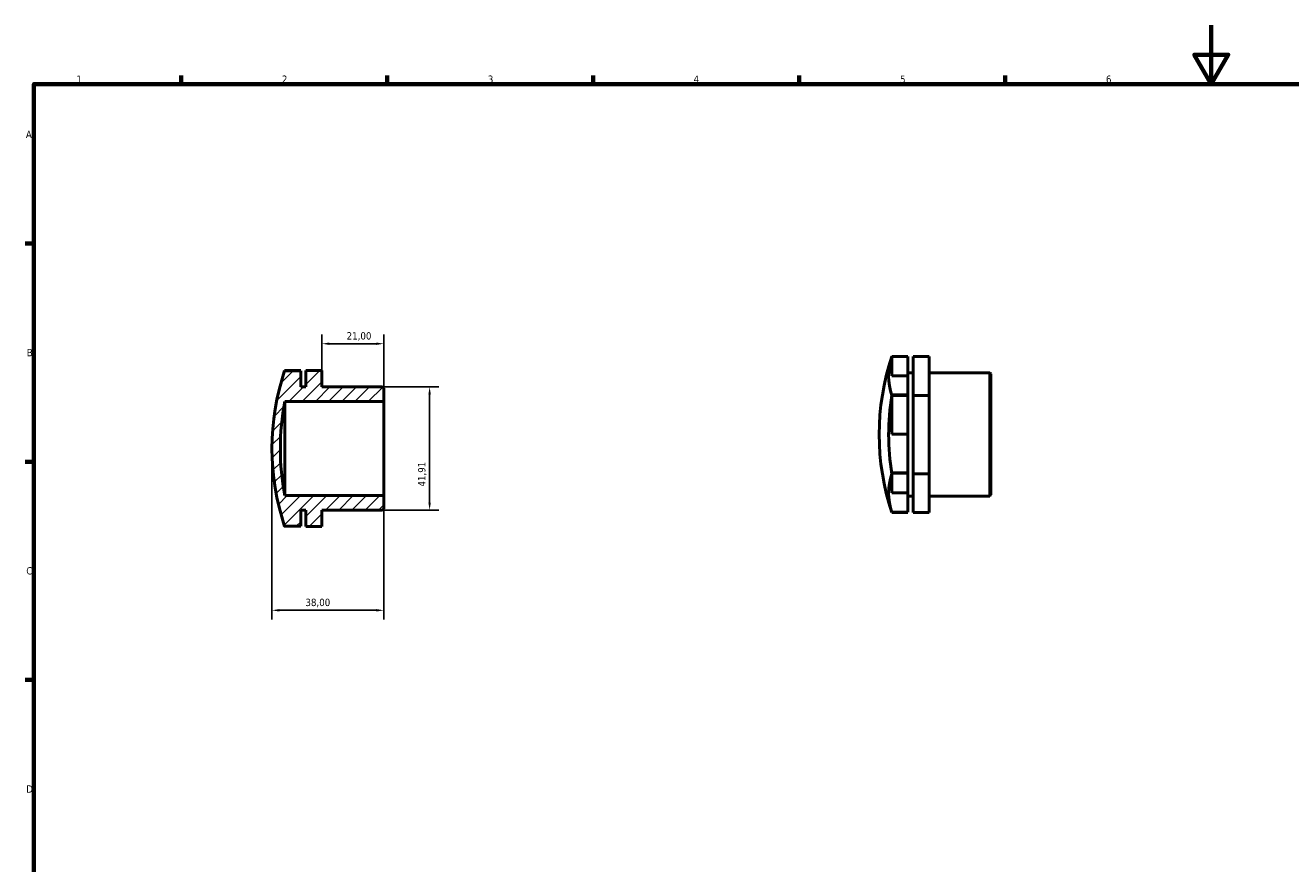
# Model space of a CAD drawing. Header units: millimetres. Extents: x 0 to 895, y 0 to 594.
# Tile 2 of 3: x 17 to 448, y 309 to 594. Entities that reach past the tile are written whole.
import ezdxf

# ---------------------------------------------------------------- set-up
doc = ezdxf.new("R2010")
doc.units = ezdxf.units.MM
for name, color, linetype, lineweight in [('Border (ISO)', 7, 'Continuous', 70), ('Dimension (ISO)', 7, 'Continuous', 25), ('Hatch (ISO)', 7, 'Continuous', 18), ('Visible (ISO)', 7, 'Continuous', 50)]:
    doc.layers.add(name, color=color, linetype=linetype, lineweight=lineweight)
doc.styles.add('Note Text (ISO)', font='tahoma.ttf')
doc.dimstyles.new('Default (ISO)', dxfattribs={"dimtxt": 2.5, "dimasz": 2.5, "dimexe": 3.175, "dimexo": 0, "dimgap": 0.762, "dimtad": 1, "dimrnd": 1e-08, "dimzin": 0, "dimtxsty": 'Note Text (ISO)', "dimcen": 0.09, "dimdle": 10, "dimclrd": 256, "dimclre": 256, "dimclrt": 232, "dimazin": 0, "dimtfac": 1.40208, "dimtmove": 0, "dimatfit": 3, "dimfxl": 1, "dimtolj": 1, "dimtzin": 0, "dimlwd": -1, "dimlwe": -1, "dimarcsym": 0})

# ---------------------------------------------------------------- blocks, each defined once
blk = doc.blocks.new('Borders Default Border')
at = {"layer": 'Border (ISO)'}
for p, q in [((70.08, 574), (70.08, 576.9)), ((140.17, 574), (140.17, 576.9)), ((210.25, 574), (210.25, 576.9)), ((280.33, 574), (280.33, 576.9)), ((350.42, 574), (350.42, 576.9)), ((20, 519.75), (17.1, 519.75)), ((20, 445.5), (17.1, 445.5)), ((20, 371.25), (17.1, 371.25))]:
    blk.add_line(p, q, dxfattribs=at)
at = {"layer": 'Border (ISO)', "flags": 128}
for points in [[(420.5, 594), (420.5, 574), (414.73, 584), (426.27, 584), (420.5, 574)], [(20, 20), (20, 574), (821, 574), (821, 20), (20, 20)]]:
    blk.add_lwpolyline(points, dxfattribs=at)
at = {"layer": 'Border (ISO)', "color": 232, "true_color": 0xca0064, "char_height": 2.5, "attachment_point": 7, "style": 'Note Text (ISO)'}
for s, insert in [('1', (34.48, 574.4)), ('2', (104.37, 574.4)), ('3', (174.43, 574.35)), ('4', (244.42, 574.4)), ('5', (314.64, 574.35)), ('6', (384.66, 574.35)), ('A', (17.29, 555.62)), ('B', (17.59, 481.37)), ('C', (17.43, 407.08)), ('D', (17.43, 332.88))]:
    blk.add_mtext(s, dxfattribs=dict(at, insert=insert))
blk = doc.blocks.new('*D7')
at = {"layer": 'Defpoints', "color": 0, "transparency": 16777216}
for p in [(138.62, 470.96), (138.62, 429.05), (154.62, 429.05)]:
    blk.add_point(p, dxfattribs=at)
at = {"layer": 'Dimension (ISO)', "transparency": 16777216}
for p, q in [((138.62, 470.96), (157.8, 470.96)), ((154.62, 468.46), (154.62, 431.55)), ((138.62, 429.05), (157.8, 429.05))]:
    blk.add_line(p, q, dxfattribs=at)
for points in [[(154.2, 468.46), (155.04, 468.46), (154.62, 470.96)], [(154.2, 431.55), (155.04, 431.55), (154.62, 429.05)]]:
    blk.add_solid(points, dxfattribs=at)
at = {"layer": 'Dimension (ISO)', "color": 232, "true_color": 0xca0064, "transparency": 16777216, "insert": (150.69, 437.05), "char_height": 2.5, "attachment_point": 1, "rotation": 90, "style": 'Note Text (ISO)'}
blk.add_mtext('\\A1;41,91', dxfattribs=at)
blk = doc.blocks.new('*D8')
at = {"layer": 'Defpoints', "color": 0, "transparency": 16777216}
for p in [(101, 450), (139, 434), (101, 394.94)]:
    blk.add_point(p, dxfattribs=at)
at = {"layer": 'Dimension (ISO)', "transparency": 16777216}
for p, q in [((101, 450), (101, 391.76)), ((139, 434), (139, 391.76)), ((136.5, 394.94), (103.5, 394.94))]:
    blk.add_line(p, q, dxfattribs=at)
for points in [[(103.5, 395.36), (103.5, 394.52), (101, 394.94)], [(136.5, 395.36), (136.5, 394.52), (139, 394.94)]]:
    blk.add_solid(points, dxfattribs=at)
at = {"layer": 'Dimension (ISO)', "color": 232, "true_color": 0xca0064, "transparency": 16777216, "insert": (112.38, 398.88), "char_height": 2.5, "attachment_point": 1, "style": 'Note Text (ISO)'}
blk.add_mtext('\\A1;38,00', dxfattribs=at)
blk = doc.blocks.new('*D9')
at = {"layer": 'Defpoints', "color": 0, "transparency": 16777216}
for p in [(139, 485.65), (118, 476.51), (139, 466)]:
    blk.add_point(p, dxfattribs=at)
at = {"layer": 'Dimension (ISO)', "transparency": 16777216}
for p, q in [((118, 476.51), (118, 488.82)), ((139, 466), (139, 488.82)), ((120.5, 485.65), (136.5, 485.65))]:
    blk.add_line(p, q, dxfattribs=at)
for points in [[(120.5, 486.06), (120.5, 485.23), (118, 485.65)], [(136.5, 486.06), (136.5, 485.23), (139, 485.65)]]:
    blk.add_solid(points, dxfattribs=at)
at = {"layer": 'Dimension (ISO)', "color": 232, "true_color": 0xca0064, "transparency": 16777216, "insert": (126.39, 489.58), "char_height": 2.5, "attachment_point": 1, "style": 'Note Text (ISO)'}
blk.add_mtext('\\A1;21,00', dxfattribs=at)

msp = doc.modelspace()

# ---------------------------------------------------------------- hatches: boundary and pattern name
at = {"layer": 'Hatch (ISO)'}
h = msp.add_hatch(dxfattribs=at)
h.set_pattern_fill('ANSI31', color=256, scale=25.4, style=0)
h.set_pattern_definition([(45, (0, 0), (-2.245064, 2.245064), [])])
edge = h.paths.add_edge_path()
edge.add_line((139, 470.575), (138.62, 470.955))
edge.add_line((138.62, 470.955), (118, 470.955))
edge.add_line((118, 470.955), (118, 476.511))
edge.add_line((118, 476.511), (112.571, 476.511))
edge.add_line((112.571, 476.511), (112.571, 470.955))
edge.add_line((112.571, 470.955), (110.762, 470.955))
edge.add_line((110.762, 470.955), (110.762, 476.45))
edge.add_line((110.762, 476.45), (105.333, 476.45))
edge.add_line((105.333, 476.45), (105.333, 476.511))
edge.add_line((105.333, 476.511), (105.318, 476.511))
edge.add_ellipse((184.547, 450), major_axis=(-79.23, 26.51), ratio=1, start_angle=0, end_angle=37.00078)
edge.add_line((105.318, 423.49), (105.333, 423.49))
edge.add_line((105.333, 423.49), (105.333, 423.55))
edge.add_line((105.333, 423.55), (110.762, 423.55))
edge.add_line((110.762, 423.55), (110.762, 429.045))
edge.add_line((110.762, 429.045), (112.571, 429.045))
edge.add_line((112.571, 429.045), (112.571, 423.49))
edge.add_line((112.571, 423.49), (118, 423.49))
edge.add_line((118, 423.49), (118, 429.045))
edge.add_line((118, 429.045), (138.62, 429.045))
edge.add_line((138.62, 429.045), (139, 429.425))
edge.add_line((139, 429.425), (139, 434))
edge.add_line((139, 434), (105.333, 434))
edge.add_ellipse((191.474, 450), major_axis=(-86.141, -16), ratio=1, start_angle=338.9554, end_angle=360, ccw=False)
edge.add_line((105.333, 466), (139, 466))
edge.add_line((139, 466), (139, 470.575))

# ---------------------------------------------------------------- linework, layer by layer
at = {"layer": 'Visible (ISO)'}
for p, q in [((311.865, 481.333), (311.865, 474.718)), ((311.865, 481.333), (317.293, 481.333)), ((317.293, 481.333), (311.865, 481.333)), ((317.293, 481.333), (311.865, 481.333)), ((311.865, 481.333), (311.865, 481.333)), ((317.293, 481.256), (311.865, 481.256)), ((317.293, 481.333), (317.293, 481.333)), ((317.293, 481.333), (317.293, 481.333)), ((317.293, 474.718), (317.293, 481.256)), ((324.531, 481.334), (319.103, 481.334)), ((319.103, 481.334), (319.103, 467.983)), ((324.531, 467.983), (324.531, 481.334)), ((105.333, 476.511), (105.318, 476.511)), ((110.762, 476.558), (105.333, 476.558)), ((105.333, 476.558), (105.333, 476.557)), ((105.333, 476.557), (110.762, 476.557)), ((105.333, 476.557), (105.333, 476.557)), ((110.762, 476.557), (105.333, 476.557)), ((105.333, 476.45), (105.333, 476.511)), ((110.762, 476.48), (105.333, 476.48)), ((110.762, 476.45), (105.333, 476.45)), ((110.762, 476.557), (110.762, 476.558)), ((110.762, 476.557), (110.762, 476.557)), ((110.762, 476.45), (110.762, 476.48)), ((110.762, 470.955), (110.762, 476.45)), ((118, 476.511), (112.571, 476.511)), ((112.571, 476.511), (112.571, 470.955)), ((118, 470.955), (118, 476.511)), ((311.865, 474.718), (317.293, 474.718)), ((317.293, 475.731), (319.103, 475.731)), ((317.293, 474.718), (317.293, 468.219)), ((324.531, 475.731), (345.151, 475.731)), ((345.151, 433.821), (345.151, 475.731)), ((345.531, 475.351), (345.151, 475.731)), ((345.531, 475.351), (345.531, 434.201)), ((112.571, 470.955), (110.762, 470.955)), ((138.62, 470.955), (118, 470.955)), ((139, 470.575), (138.62, 470.955)), ((139, 466), (139, 470.575)), ((105.333, 466), (139, 466)), ((105.333, 434), (105.333, 466)), ((139, 434), (139, 466)), ((317.293, 468.219), (311.865, 468.219)), ((311.865, 468.219), (311.865, 468.217)), ((311.865, 468.219), (311.865, 468.219)), ((317.293, 468.219), (311.865, 468.219)), ((311.865, 468.217), (317.293, 468.217)), ((311.865, 468.062), (311.865, 467.984)), ((317.293, 468.062), (311.865, 468.062)), ((311.865, 467.984), (311.865, 467.982)), ((311.865, 467.982), (311.865, 454.822)), ((317.293, 468.217), (317.293, 468.219)), ((317.293, 468.219), (317.293, 468.219)), ((317.293, 468.217), (317.293, 468.062)), ((317.293, 454.822), (317.293, 468.062)), ((324.531, 467.983), (319.103, 467.983)), ((319.103, 467.983), (319.103, 441.425)), ((324.531, 441.425), (324.531, 467.983)), ((311.865, 454.822), (317.293, 454.822)), ((317.293, 454.822), (317.293, 441.663)), ((317.293, 441.663), (311.865, 441.663)), ((311.865, 441.663), (311.865, 441.661)), ((311.865, 441.661), (317.293, 441.661)), ((317.293, 441.661), (311.865, 441.661)), ((311.865, 441.661), (311.865, 441.661)), ((311.865, 441.582), (311.865, 441.427)), ((317.293, 441.582), (311.865, 441.582)), ((311.865, 441.427), (311.865, 441.425)), ((311.865, 441.425), (311.865, 434.88)), ((317.293, 441.661), (317.293, 441.663)), ((317.293, 441.661), (317.293, 441.582)), ((317.293, 441.661), (317.293, 441.661)), ((317.293, 434.88), (317.293, 441.582)), ((324.531, 441.425), (319.103, 441.425)), ((319.103, 441.425), (319.103, 428.218)), ((324.531, 428.218), (324.531, 441.425)), ((311.865, 434.88), (317.293, 434.88)), ((317.293, 434.88), (317.293, 428.296)), ((139, 434), (105.333, 434)), ((139, 429.425), (139, 434)), ((317.293, 433.821), (319.103, 433.821)), ((324.531, 433.821), (345.151, 433.821)), ((345.531, 434.201), (345.151, 433.821)), ((110.762, 423.55), (110.762, 429.045)), ((110.762, 429.045), (112.571, 429.045)), ((112.571, 429.045), (112.571, 423.49)), ((118, 423.49), (118, 429.045)), ((118, 429.045), (138.62, 429.045)), ((138.62, 429.045), (139, 429.425)), ((311.865, 428.296), (311.865, 428.219)), ((317.293, 428.296), (311.865, 428.296)), ((317.293, 428.219), (311.865, 428.219)), ((317.293, 428.219), (311.865, 428.219)), ((311.865, 428.219), (311.865, 428.219)), ((317.293, 428.219), (317.293, 428.219)), ((324.531, 428.218), (319.103, 428.218)), ((105.318, 423.49), (105.333, 423.49)), ((105.333, 423.49), (105.333, 423.55)), ((105.333, 423.55), (110.762, 423.55)), ((105.333, 423.49), (105.333, 423.443)), ((112.571, 423.49), (118, 423.49)), ((112.571, 423.49), (112.571, 423.442)), ((118, 423.442), (112.571, 423.442)), ((118, 423.442), (118, 423.49))]:
    msp.add_line(p, q, dxfattribs=at)
for centre, radius, start, end in [((391.078, 454.776), 83.547, 161.49961, 198.50039), ((184.547, 450), 83.547, 161.49961, 198.50039), ((191.474, 450), 87.614, 169.4777, 190.5223)]:
    msp.add_arc(centre, radius, start, end, dxfattribs=at)
for centre, ratio, start_param, end_param in [((391.078, 474.659), 0.5027026, 6.1171106, 6.44926), ((391.078, 474.73), 0.4972926, 6.1171106, 6.1183005), ((391.078, 454.704), 0.9999951, 6.1171106, 6.44926), ((391.078, 434.822), 0.4972926, 6.1171106, 6.44926), ((184.547, 430.046), 0.4972926, 0.1648848, 0.1660747)]:
    msp.add_ellipse(centre, major_axis=(-80.319, 0), ratio=ratio, start_param=start_param, end_param=end_param, dxfattribs=at)

# ---------------------------------------------------------------- block references
msp.add_blockref('Borders Default Border', (0, 0))

# ---------------------------------------------------------------- dimensions: what is measured, and where the dimension line sits
at = {"layer": 'Dimension (ISO)'}
for base, p1, p2, angle, picture, middle in [((139, 485.647), (118, 476.511), (139, 466), 180, '*D9', (130.5, 485.647)), ((154.62, 429.045), (138.62, 470.955), (138.62, 429.045), 90, '*D7', (154.62, 441.148)), ((101, 394.939), (139, 434), (101, 450), 180, '*D8', (116.5, 394.939))]:
    dim = msp.add_linear_dim(base=base, p1=p1, p2=p2, angle=angle, dimstyle='Default (ISO)', override={"dimdec": 2, "dimtp": 0, "dimtm": 0, "dimtdec": 2, "dimtofl": 0, "dimatfit": 1}, dxfattribs=at)
    dim.commit()
    dim.dimension.update_dxf_attribs({"geometry": picture, "text_midpoint": middle, "dimtype": 160})

doc.saveas('drawing.dxf')
